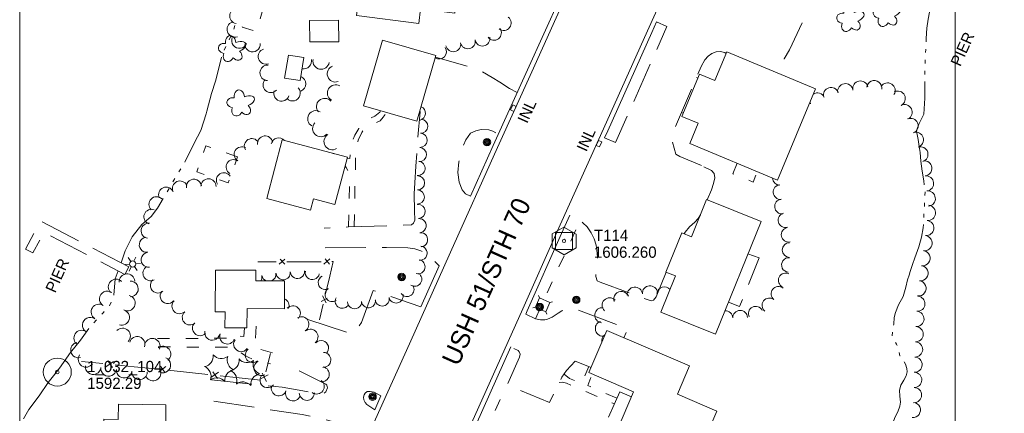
# Model space of a CAD drawing. Header units: feet. Extents: x 386788 to 389000, y 101500 to 103019.
# Tile 5 of 7: x 388000 to 388526, y 102279 to 102490. Entities that reach past the tile are written whole.
import ezdxf
from ezdxf.enums import TextEntityAlignment as Align

# ---------------------------------------------------------------- set-up
doc = ezdxf.new("R2010")
doc.units = ezdxf.units.FT
doc.header["$MEASUREMENT"] = 0
for name, pattern in [('DGN Style 3', [30.412354, 21.72311, -8.689244]), ('DGN Style 4', [34.778699, 17.378488, -8.689244, 0.021723, -8.689244]), ('DGN Style 5', [15.206177, 6.516933, -8.689244]), ('DGN Style 6', [41.317355, 0.021723, -8.689244, 15.206177, -8.689244, 0.021723, -8.689244])]:
    doc.linetypes.add(name, pattern=pattern)
for name, color, linetype, lineweight in [('E_DWY', 73, 'DGN Style 3', 0), ('E_LAND_Vegetation', 21, 'Continuous', 0), ('E_MAP_Control', 251, 'Continuous', 0), ('E_MAP_GridLines', 251, 'Continuous', 0), ('E_MAP_PassPoints', 40, 'Continuous', 0), ('E_MISCPROP', 40, 'Continuous', 0), ('E_MISCPROP_HvyDash', 54, 'DGN Style 3', 13), ('E_MISCPROP_HvyLine', 54, 'Continuous', 13), ('E_MISCPROP_Railing', 40, 'Continuous', 0), ('E_PATH_Sidewalk', 73, 'DGN Style 5', 0), ('E_RDWY', 40, 'Continuous', 13), ('E_RDWY_Name', 221, 'Continuous', 0), ('E_UTL_AboveGroundPipe', 40, 'DGN Style 4', 0), ('E_WTR', 251, 'DGN Style 6', 0), ('E_WTR_Dock_Pier', 251, 'DGN Style 3', 0), ('E_WTR_Text', 251, 'Continuous', 0)]:
    doc.layers.add(name, color=color, linetype=linetype, lineweight=lineweight)
doc.styles.add('Style-IGR_FONT_0', font='IGR_FONT_0.shx')

# ---------------------------------------------------------------- blocks, each defined once
blk = doc.blocks.new('TP')
at = {"layer": 'E_MAP_Control', "color": 161, "linetype": 'Continuous', "lineweight": 0, "flags": 128}
for points in [[(-6.41, 3.76), (-6.41, -3.63), (0.05, -7.36), (6.44, -3.69), (6.44, 3.64), (-0.08, 7.36)], [(-4.5, -4.5), (-4.5, 4.5), (4.5, 4.5), (4.5, -4.5)]]:
    blk.add_lwpolyline(points, close=True, dxfattribs=at)
at = {"layer": 'E_MAP_Control', "color": 161, "linetype": 'Continuous', "lineweight": 0}
blk.add_circle((0, 0), 0.871, dxfattribs=at)
blk = doc.blocks.new('PP')
at = {"layer": 'E_MAP_PassPoints', "color": 40, "linetype": 'Continuous', "lineweight": 0}
for radius in [7.5, 0.96]:
    blk.add_circle((0, 0), radius, dxfattribs=at)
blk = doc.blocks.new('INLT')
at = {"layer": 'E_MISCPROP_Railing', "color": 40, "linetype": 'Continuous', "lineweight": 0, "flags": 128}
blk.add_lwpolyline([(3, -2), (3, 0), (0, 0), (0, -2), (3, -2)], dxfattribs=at)
blk = doc.blocks.new('INL_1')
at = {"layer": 'E_MISCPROP_Railing', "color": 40, "linetype": 'Continuous', "lineweight": 0, "style": 'Style-IGR_FONT_0'}
blk.add_text('INL', height=6, rotation=0, dxfattribs=at).set_placement((-5.79, -2.75))
blk = doc.blocks.new('INL_2')
at = {"layer": 'E_MISCPROP_Railing', "color": 40, "linetype": 'Continuous', "lineweight": 0, "style": 'Style-IGR_FONT_0'}
blk.add_text('INL', height=6, rotation=0, dxfattribs=at).set_placement((-5.79, -2.75))
blk = doc.blocks.new('PED')
at = {"layer": 'E_UTL_AboveGroundPipe', "color": 101, "linetype": 'Continuous', "lineweight": 13}
for p, q in [((-2.34, 2.71), (-3.29, 3.77)), ((3.06, 2.71), (4.02, 3.77)), ((-3.29, -4.35), (-2.34, -3.29)), ((4.02, -4.35), (3.06, -3.29))]:
    blk.add_line(p, q, dxfattribs=at)
at = {"layer": 'E_UTL_AboveGroundPipe', "color": 101, "linetype": 'Continuous', "lineweight": 13, "flags": 128}
blk.add_lwpolyline([(-2.34, -3.29), (3.06, -3.29), (3.06, 2.71), (-2.34, 2.71)], close=True, dxfattribs=at)
blk = doc.blocks.new('POLE')
at = {"layer": 'E_MISCPROP', "color": 20, "linetype": 'Continuous', "lineweight": 0}
for radius in [2.02, 1.51, 1.01, 0.504]:
    blk.add_circle((0.03, -0.09), radius, dxfattribs=at)
blk = doc.blocks.new('LTP')
at = {"layer": 'E_MISCPROP', "color": 20, "linetype": 'Continuous', "lineweight": 0}
for p, q in [((-1.61, 0.09), (-4.22, 0.17)), ((-0.78, 1.46), (-1.98, 3.76)), ((0.86, 1.37), (2.22, 3.6)), ((1.66, 0), (4.18, -0.06)), ((-0.86, -1.4), (-2.22, -3.59)), ((0.78, -1.44), (2.02, -3.62))]:
    blk.add_line(p, q, dxfattribs=at)
blk.add_arc((0.02, 0.01), 1.64, 0, 360, dxfattribs=at)
blk = doc.blocks.new('TREE')
at = {"layer": 'E_LAND_Vegetation', "color": 93, "linetype": 'Continuous', "lineweight": 0}
for centre, major_axis, ratio in [((-1.07, 3.38), (0.91, -3.32), 0.782863), ((-3.74, -0.07), (3.29, -0.08), 0.832022), ((2.88, 1.66), (-3.52, -1.95), 0.691916), ((-1.48, -3.66), (1.2, 3.24), 0.716896), ((2.54, -2.64), (-3.34, 3.06), 0.560249)]:
    blk.add_ellipse(centre, major_axis=major_axis, ratio=ratio, start_param=1.570796, end_param=4.712389, dxfattribs=at)
blk = doc.blocks.new('PINEL')
at = {"layer": 'E_LAND_Vegetation', "color": 93, "linetype": 'Continuous', "lineweight": 0}
for centre, start, end in [((-8.23, 7.26), 275.2113, 0.9762), ((2.17, 10.66), 215.2113, 300.9762), ((10.31, 3.35), 155.2113, 240.9762), ((-10.49, -3.45), 335.2113, 60.9762), ((-2.35, -10.75), 35.2113, 120.9762), ((8.05, -7.36), 95.2113, 180.9762)]:
    blk.add_arc(centre, 5.72, start, end, dxfattribs=at)
blk = doc.blocks.new('PIER')
at = {"layer": 'E_WTR_Text', "color": 161, "linetype": 'Continuous', "lineweight": 0, "style": 'Style-IGR_FONT_0'}
blk.add_text('PIER', height=6, rotation=0.0001, dxfattribs=at).set_placement((-9.18, 0.25), align=Align.MIDDLE_LEFT)
blk = doc.blocks.new('PIER_1')
at = {"layer": 'E_WTR_Text', "color": 161, "linetype": 'Continuous', "lineweight": 0, "style": 'Style-IGR_FONT_0'}
blk.add_text('PIER', height=6, rotation=0, dxfattribs=at).set_placement((-9.18, 0.25), align=Align.MIDDLE_LEFT)

msp = doc.modelspace()

# ---------------------------------------------------------------- linework, layer by layer
at = {"layer": 'E_DWY', "color": 51, "linetype": 'DGN Style 3', "lineweight": 0, "flags": 128}
for points in [[(388354.16, 102519.09), (388356.48, 102517.63), (388358.11, 102517.11), (388360.78, 102517.03), (388365.53, 102517.18), (388370.9, 102517.74), (388376.35, 102518.16), (388383.04, 102518.54), (388389.16, 102518.65), (388393.78, 102517.71), (388399.81, 102516.23), (388413.16, 102512.58), (388419.49, 102510.04), (388421.57, 102508.32), (388422.85, 102504.89), (388422.67, 102498.88), (388420.82, 102493.83), (388411.35, 102473.61), (388408.61, 102468.92), (388404.32, 102461.51)], [(388312.6, 102426.59), (388318.49, 102424.11), (388345.87, 102486.06), (388340.37, 102488.64)], [(388265.87, 102450.75), (388261.84, 102452.91), (388256.6, 102456.26), (388252.43, 102458.89), (388246.76, 102462.2), (388239.4, 102464.88), (388222.2, 102469.81)], [(388377.59, 102471.77), (388376.75, 102472.15), (388374.39, 102472.83), (388372.17, 102472.59), (388369.93, 102471.69), (388367.95, 102470.24), (388366.15, 102468.37), (388364.12, 102464.75), (388350.2, 102432.13), (388348.48, 102425.43), (388350.59, 102417.8), (388352.78, 102416.53), (388364.86, 102411.47), (388365.66, 102411.07)], [(388210.81, 102396.52), (388211.13, 102402.43), (388211.73, 102411.42), (388212.62, 102424.99), (388213.95, 102440.46), (388213.82, 102440.7)], [(388241, 102395.39), (388238.21, 102396.59), (388236.46, 102398.69), (388234.92, 102402.76), (388234.23, 102407.9), (388234.72, 102413.71), (388236.18, 102419.96), (388238.34, 102425.54), (388240.96, 102428.99), (388243.82, 102430.29), (388246.58, 102431.09), (388250.71, 102430.83), (388252.85, 102430.13), (388254.81, 102429.05), (388255.82, 102428.38)], [(388365.66, 102411.07), (388369.67, 102409.03), (388371.09, 102407.48), (388371.49, 102405.13), (388370.79, 102402.05), (388369.69, 102398.64), (388367.42, 102393.37)], [(388210.81, 102396.52), (388210.91, 102387.42), (388211.16, 102382.39), (388210.48, 102380.82), (388209.47, 102379.95), (388175.71, 102378.84), (388162.69, 102378.26)], [(388345.52, 102354.59), (388340.21, 102341.43), (388338.69, 102339.66), (388337.49, 102339.27), (388310.15, 102349.28), (388308.65, 102350.03), (388307.83, 102352.27), (388307.79, 102355.52), (388308.2, 102358.65), (388308.85, 102362.31), (388308.66, 102364.82), (388308.03, 102369.17), (388306.98, 102372.56), (388305.43, 102375.68), (388303.23, 102378.98), (388300.98, 102381.04), (388299.45, 102382.07), (388293.99, 102385.18)], [(388363.74, 102385.25), (388362.64, 102383.37), (388360.77, 102381.42), (388357.87, 102378.82), (388355.63, 102376.04), (388355.17, 102375.17)], [(388163.22, 102367.7), (388196.04, 102367.86), (388207.39, 102367.73), (388211.19, 102367.09), (388214.37, 102366.11), (388216.63, 102364.84), (388219.78, 102362.35), (388224.25, 102358.03)], [(388153.94, 102329.35), (388177.05, 102321.77), (388179.32, 102323.24), (388181.05, 102325.11), (388182.72, 102327.76), (388188.9, 102344.84), (388214.42, 102336.01)], [(388270.42, 102332.23), (388275.66, 102329.71), (388278.38, 102329.13), (388280.55, 102329.08), (388282.04, 102329.41), (388284.62, 102330.48), (388287.84, 102332.75), (388289.77, 102333.91), (388291.51, 102334.7), (388293.49, 102335.21), (388295.81, 102335.1), (388298.25, 102334.42), (388324.93, 102324.44), (388322.88, 102319.47)], [(388305.35, 102303.64), (388296.91, 102306.97), (388292.18, 102301.98), (388289.78, 102298.4), (388288.4, 102295.77), (388283.19, 102284.83), (388260.52, 102294.26), (388267.16, 102309.06), (388267.4, 102310.67), (388266.93, 102312), (388266.3, 102312.75), (388262.54, 102314.69)], [(388102.47, 102297), (388140.31, 102293.08), (388153.25, 102290.84), (388159.7, 102289.6), (388162.09, 102289.5), (388163.59, 102290.63), (388164.44, 102292.72), (388164.18, 102294.21), (388163.63, 102294.75), (388144.05, 102304.34)], [(388193.05, 102288.35), (388189.51, 102290.48), (388187.25, 102290.8), (388185.74, 102290.69), (388184.65, 102289.88), (388184, 102288.89), (388183.66, 102287.71), (388183.84, 102286.35), (388184.68, 102284.83), (388185.56, 102283.75), (388189.71, 102280.91)], [(388182.81, 102265.58), (388179.4, 102268.26), (388175.23, 102270.89), (388169.65, 102273.92), (388162.56, 102276.04), (388151.04, 102278.4), (388133.51, 102281.08), (388101.02, 102285.91)]]:
    msp.add_lwpolyline(points, dxfattribs=at)
at = {"layer": 'E_LAND_Vegetation', "color": 93, "linetype": 'Continuous', "lineweight": 0}
for centre, radius, start, end in [((388116.37, 102491.81), 4.15, 80.6081, 260.6081), ((388258.68, 102487.96), 3.97, 232.5648, 52.5648), ((388114.98, 102484.6), 4.15, 109.5973, 289.5973), ((388253.45, 102482.75), 3.97, 217.3392, 37.3392), ((388117.4, 102478.62), 4.15, 157.8695, 337.8695), ((388247.32, 102479.67), 3.97, 190.2472, 10.2472), ((388124.38, 102476.74), 4.15, 184.444, 4.444), ((388224.1, 102472.74), 3.97, 239.201, 32.565), ((388231.69, 102476.58), 3.97, 191.6438, 11.6438), ((388239.47, 102478.18), 3.97, 191.6438, 11.6438), ((388131.64, 102470.11), 4.15, 107.8283, 287.8283), ((388132.54, 102461.3), 4.15, 87.6552, 267.6552), ((388151.65, 102467.82), 4.39, 260.1515, 9.5174), ((388161.08, 102467.63), 4.39, 169.5025, 349.5025), ((388168.73, 102460.8), 4.39, 109.6977, 289.6977), ((388148.75, 102455.42), 4.15, 291.1333, 69.3891), ((388134.19, 102454.88), 4.15, 136.7108, 316.7108), ((388145.8, 102450.42), 4.15, 223.7318, 43.7318), ((388168.83, 102450.53), 4.39, 59.0794, 239.0794), ((388433.59, 102449.45), 4.07, 17.2755, 197.2755), ((388441.19, 102451.5), 4.07, 9.4808, 189.4808), ((388449.27, 102452.95), 4.07, 11.4442, 191.4442), ((388456.73, 102453.12), 4.07, 353.5709, 173.5709), ((388463.8, 102451.89), 4.07, 327.2308, 147.2308), ((388139.97, 102450.31), 4.15, 160.8116, 340.8116), ((388426.28, 102446.53), 4.07, 24.9184, 121.9258), ((388469.22, 102447.54), 4.07, 296.9166, 116.9166), ((388162.96, 102443.3), 4.39, 41.3124, 221.3124), ((388213.07, 102439.72), 3.79, 283.1106, 67.1222), ((388426.28, 102446.53), 4.07, 192.8048, 204.9184), ((388419.26, 102442.89), 4.07, 31.8218, 41.8475), ((388472.91, 102440.27), 4.07, 296.9166, 116.9166), ((388158.3, 102436.73), 4.39, 59.4418, 239.4418), ((388160.92, 102431.52), 4.39, 137.0824, 317.0824), ((388214.32, 102432.75), 3.79, 267.8547, 87.8547), ((388476.08, 102432.91), 4.07, 293.034, 113.034), ((388131.16, 102423.54), 4.03, 8.3177, 188.3177), ((388167.01, 102424.54), 4.39, 121.6996, 301.6995), ((388214.01, 102425.21), 3.79, 266.8462, 86.8462), ((388478.93, 102425.49), 4.07, 287.242, 107.242), ((388118.64, 102417.69), 4.03, 57.9383, 237.9383), ((388124.06, 102422.11), 4.03, 31.0059, 211.0059), ((388138.4, 102422.51), 4.03, 40.1622, 167.9052), ((388481.35, 102417.71), 4.07, 287.242, 107.242), ((388166.42, 102413.95), 4.39, 67.2945, 82.8326), ((388213.59, 102417.64), 3.79, 266.8462, 86.8462), ((388114.37, 102410.86), 4.03, 58.342, 238.342), ((388212.87, 102410.18), 3.79, 263.8246, 83.8246), ((388483.44, 102410.23), 4.07, 276.4651, 96.4651), ((388109.12, 102403.8), 4.03, 32.0828, 212.0828), ((388212.61, 102402.45), 3.79, 268.8383, 88.8383), ((388484.36, 102402.13), 4.07, 276.4651, 96.4651), ((388085.64, 102399.43), 4.03, 24.0309, 204.0309), ((388093.11, 102400.39), 4.03, 7.7553, 187.7553), ((388100.89, 102400.59), 4.03, 359.676, 179.676), ((388406.29, 102405.09), 3.92, 181.1572, 267.0876), ((388406.61, 102397.5), 3.92, 94.4369, 274.4369), ((388078.27, 102396.14), 4.03, 24.0309, 204.0309), ((388212.46, 102394.87), 3.79, 268.8383, 88.8383), ((388485.27, 102394.04), 4.07, 276.4651, 96.4651), ((388073.12, 102391), 4.03, 46.5041, 226.5041), ((388212.9, 102387.15), 3.79, 273.771, 93.771), ((388407.38, 102389.76), 3.92, 96.5974, 276.5974), ((388485.39, 102386.37), 4.07, 263.5304, 83.5304), ((388070.41, 102384.25), 4.03, 69.3718, 249.3718), ((388409.22, 102382.44), 3.92, 105.5985, 285.5985), ((388068.9, 102376.81), 4.03, 82.5163, 262.5163), ((388213.48, 102379.53), 3.79, 275.7407, 95.7408), ((388484.47, 102378.28), 4.07, 263.5304, 83.5304), ((388214.24, 102371.99), 3.79, 275.7407, 95.7408), ((388410.93, 102374.65), 3.92, 101.4651, 281.4651), ((388483.55, 102370.18), 4.07, 263.5304, 83.5304), ((388067.93, 102369.29), 4.03, 97.0434, 277.0434), ((388411.43, 102366.49), 3.92, 90.4976, 270.4975), ((388068.92, 102361.29), 4.03, 97.0434, 277.0434), ((388213.96, 102364.85), 3.79, 262.8067, 82.8067), ((388482.52, 102362.14), 4.07, 262.3452, 82.3452), ((388212.82, 102357.55), 3.79, 256.8721, 76.8721), ((388411.1, 102358.48), 3.92, 84.7461, 264.7461), ((388057.35, 102349.54), 4.17, 4.4442, 184.4442), ((388069.91, 102354.05), 4.03, 119.5174, 299.5174), ((388133.16, 102353.46), 3.79, 292.3366, 9.7556), ((388140.81, 102354.34), 3.79, 186.0307, 6.0307), ((388148.41, 102355.04), 3.79, 184.4323, 4.4323), ((388156.39, 102354.45), 3.79, 168.5024, 348.5024), ((388211.1, 102350.86), 3.79, 236.148, 56.148), ((388409.39, 102350.26), 3.92, 63.9761, 243.9761), ((388481.43, 102354.07), 4.07, 262.3452, 82.3452), ((388051.52, 102346.72), 4.17, 45.1723, 225.1723), ((388059.17, 102345.68), 4.17, 271.5059, 91.5059), ((388073.86, 102347.49), 4.03, 131.0944, 311.0944), ((388125.69, 102352.18), 3.79, 324.7059, 9.7556), ((388133.16, 102353.46), 3.79, 189.7556, 247.0135), ((388163.31, 102349.08), 3.79, 116.8265, 296.8265), ((388480.34, 102345.99), 4.07, 262.3452, 82.3452), ((388046.81, 102340.29), 4.17, 55.5107, 235.5107), ((388079.11, 102341.83), 4.03, 140.9096, 320.9096), ((388166.98, 102342.7), 3.79, 123.7863, 303.7863), ((388201.14, 102341.89), 3.79, 192.0931, 12.0931), ((388206.98, 102345.39), 3.79, 214.4529, 34.4529), ((388321.54, 102340.29), 4.06, 20.6106, 200.6106), ((388328.74, 102342.6), 4.06, 4.9966, 184.9966), ((388336.82, 102343.31), 4.06, 4.9966, 184.9966), ((388344.47, 102342.65), 4.06, 41.0633, 172.4815), ((388405.49, 102343.02), 3.92, 51.6223, 231.6223), ((388042.37, 102333.31), 4.17, 57.9683, 237.9683), ((388057.57, 102338.05), 4.17, 256.0022, 76.0022), ((388085.4, 102336.41), 4.03, 133.4316, 313.4316), ((388139.97, 102336.61), 4.03, 338.8773, 67.8629), ((388172.41, 102339.08), 3.79, 152.6852, 332.6852), ((388178.96, 102338.81), 3.79, 181.9132, 1.9132), ((388186.36, 102339.38), 3.79, 186.7256, 6.7256), ((388193.72, 102340.3), 3.79, 192.0931, 12.0931), ((388315.3, 102336.83), 4.06, 45.3591, 225.3591), ((388400.62, 102336.87), 3.92, 51.6223, 231.6223), ((388479.71, 102337.74), 4.07, 266.4941, 86.4941), ((388054.47, 102330.42), 4.17, 253.7155, 73.7155), ((388090.93, 102330.41), 4.03, 130.348, 310.348), ((388145.96, 102332.57), 4.03, 317.4208, 137.4208), ((388311.39, 102331.58), 4.06, 83.8182, 263.8182), ((388377.18, 102329.97), 3.92, 2.123, 94.831), ((388385.03, 102330.26), 3.92, 2.123, 182.123), ((388393.35, 102332.42), 3.92, 26.9964, 206.9964), ((388479.21, 102329.61), 4.07, 266.4941, 86.4941), ((388037.72, 102326.28), 4.17, 55.3898, 235.3898), ((388096.35, 102324.66), 4.03, 135.2059, 315.2059), ((388150.53, 102326.76), 4.03, 299.7201, 119.7201), ((388311.68, 102324.44), 4.06, 108.4767, 282.8315), ((388033.15, 102319.38), 4.17, 57.3199, 237.3199), ((388054.97, 102320.48), 4.17, 315.6057, 135.6057), ((388102.88, 102322.22), 4.03, 167.3378, 347.3378), ((388155.41, 102320.04), 4.03, 307.5456, 127.5456), ((388478.79, 102321.42), 4.07, 267.9295, 87.9295), ((388031.46, 102312.96), 4.17, 103.6557, 283.6557), ((388062.8, 102315.99), 4.17, 342.3755, 162.3755), ((388070.85, 102315.01), 4.17, 337.8753, 157.8753), ((388110.91, 102320.17), 4.03, 159.9916, 339.9916), ((388118.36, 102316.09), 4.03, 144.6342, 324.6342), ((388161.06, 102313.99), 4.03, 314.243, 134.243), ((388315.09, 102317.82), 4.06, 125.9432, 190.9281), ((388478.5, 102313.28), 4.07, 267.9295, 87.9295), ((388076.55, 102310.83), 4.17, 308.1284, 128.1284), ((388124.6, 102310.28), 4.03, 128.1316, 308.1316), ((388162.23, 102307.68), 4.03, 267.9842, 87.9842), ((388035.47, 102307.95), 4.17, 145.5766, 325.5766), ((388076.52, 102304.91), 4.17, 246.4591, 66.4592), ((388129.21, 102303.28), 4.03, 117.0605, 297.0605), ((388478.2, 102305.14), 4.07, 267.9295, 87.9295), ((388039.25, 102304.04), 4.17, 173.4771, 353.4771), ((388047.55, 102303.09), 4.17, 173.4771, 353.4771), ((388055.84, 102302.14), 4.17, 173.4771, 353.4771), ((388064.02, 102301.28), 4.17, 176.9425, 356.9425), ((388071.29, 102300.64), 4.17, 209.3865, 29.3865), ((388161.4, 102299.98), 4.03, 259.1804, 79.1804), ((388478.04, 102296.96), 4.07, 269.1055, 89.1055), ((388132.45, 102296.81), 4.03, 142.6147, 322.6147), ((388158.74, 102293.43), 4.03, 234.1987, 54.1987), ((388138.5, 102292.46), 4.03, 160.2952, 340.2952), ((388146.09, 102289.74), 4.03, 160.2952, 340.2952), ((388153.47, 102290.02), 4.03, 181.3703, 1.3703), ((388477.92, 102288.81), 4.07, 269.1055, 89.1055), ((388477.31, 102280.85), 4.07, 264.5574, 84.5574)]:
    msp.add_arc(centre, radius, start, end, dxfattribs=at)
at = {"layer": 'E_MAP_GridLines', "color": 161, "linetype": 'Continuous', "lineweight": 0}
for p, q in [((388000, 101500), (388000, 103000)), ((388500, 101500), (388500, 103000))]:
    msp.add_line(p, q, dxfattribs=at)
at = {"layer": 'E_MISCPROP_HvyDash', "color": 241, "linetype": 'DGN Style 3', "lineweight": 13, "flags": 128}
for points in [[(388389.2, 102364.46), (388395.21, 102362.33), (388384.68, 102336.18), (388378.77, 102338.64)], [(388326.96, 102287.93), (388320.72, 102290.61), (388312.76, 102272.59), (388325.41, 102266.99), (388325.74, 102267.75)]]:
    msp.add_lwpolyline(points, dxfattribs=at)
at = {"layer": 'E_MISCPROP_HvyLine', "color": 241, "linetype": 'Continuous', "lineweight": 13, "flags": 128}
for points in [[(388183.74, 102521.94), (388183.74, 102521.94), (388235.33, 102515.49), (388235.33, 102515.49), (388232.56, 102493.35), (388214.21, 102495.65), (388214.21, 102495.65), (388214.21, 102495.65), (388213.23, 102487.83), (388213.23, 102487.83), (388179.99, 102492), (388183.74, 102521.94)], [(388154.95, 102489.33), (388170.45, 102489.45), (388170.54, 102477.99), (388155.04, 102477.87)], [(388222.43, 102470.61), (388222.43, 102470.61), (388212.32, 102435.47), (388212.32, 102435.47), (388183.74, 102443.7), (388183.74, 102443.7), (388193.86, 102478.83), (388222.43, 102470.61)], [(388149.87, 102457.18), (388151.87, 102469.46), (388151.87, 102469.46), (388151.87, 102469.46), (388143.59, 102470.81), (388143.59, 102470.81), (388141.58, 102458.53), (388149.87, 102457.18)], [(388404.92, 102403.95), (388358.09, 102423.48), (388362.62, 102434.35), (388362.62, 102434.35), (388353.88, 102437.99), (388363.33, 102460.66), (388363.33, 102460.66), (388371.54, 102457.24), (388371.54, 102457.24), (388377.91, 102472.53), (388377.91, 102472.53), (388377.91, 102472.53), (388425.28, 102452.77), (388404.92, 102403.95)], [(388175.14, 102416.13), (388140.35, 102425.41), (388140.35, 102425.41), (388132, 102394.1), (388155.38, 102387.87), (388155.38, 102387.87), (388157, 102393.94), (388157, 102393.94), (388168.41, 102390.9), (388175.14, 102416.13)], [(388396.18, 102381.76), (388396.18, 102381.76), (388371.85, 102321.49), (388371.85, 102321.49), (388342.66, 102333.27), (388350.46, 102352.59), (388345.29, 102354.68), (388353.79, 102375.72), (388359.03, 102373.61), (388367.07, 102393.51), (388396.18, 102381.76)], [(388141.45, 102335), (388121.53, 102335.11), (388121.47, 102324.75), (388109.7, 102324.82), (388109.75, 102333.33), (388104.49, 102333.36), (388104.61, 102355.78), (388104.61, 102355.78), (388126.23, 102355.65), (388126.23, 102355.65), (388126.23, 102355.65), (388126.2, 102350), (388126.2, 102350), (388141.54, 102349.92), (388141.54, 102349.92)], [(388319.46, 102270.44), (388319.46, 102270.44), (388351.36, 102256.77), (388351.36, 102256.77), (388354.58, 102264.28), (388363.97, 102260.26), (388363.97, 102260.26), (388372.56, 102280.29), (388372.56, 102280.29), (388372.56, 102280.29), (388351.51, 102289.32), (388357.98, 102304.42), (388357.98, 102304.42), (388313.81, 102323.36), (388313.81, 102323.36), (388304.16, 102300.85), (388328.1, 102290.59), (388328.1, 102290.59), (388328.1, 102290.59)], [(388078.18, 102283.68), (388052.82, 102284.02), (388052.71, 102275.77), (388052.71, 102275.77), (388052.71, 102275.77), (388045.01, 102275.88), (388045.01, 102275.88), (388044.72, 102254.06), (388057.11, 102253.9), (388057.11, 102253.9), (388057.19, 102259.26), (388057.19, 102259.26), (388057.19, 102259.26), (388077.85, 102258.98), (388077.85, 102258.98)]]:
    msp.add_lwpolyline(points, close=True, dxfattribs=at)
at = {"layer": 'E_MISCPROP_Railing', "color": 40, "linetype": 'Continuous', "lineweight": 0}
for p, q in [((388141.78, 102361.68), (388138.58, 102358.87)), ((388141.64, 102358.88), (388139.22, 102361.61)), ((388165.79, 102361.77), (388162.6, 102358.97)), ((388165.65, 102358.98), (388163.23, 102361.7)), ((388161.16, 102338.96), (388164.37, 102340.68)), ((388163.84, 102338.18), (388161.85, 102341.93)), ((388050.1, 102306.89), (388046.03, 102304)), ((388049.6, 102303.64), (388047.1, 102307.12)), ((388078.17, 102304.06), (388074.1, 102301.18)), ((388077.67, 102300.82), (388075.18, 102304.3)), ((388106.24, 102301.03), (388102.14, 102298.17)), ((388105.71, 102297.79), (388103.24, 102301.28)), ((388129.62, 102300.6), (388131.92, 102296.17)), ((388132.77, 102299.66), (388128.98, 102297.66))]:
    msp.add_line(p, q, dxfattribs=at)
at = {"layer": 'E_MISCPROP_Railing', "color": 40, "linetype": 'Continuous', "lineweight": 0, "flags": 128}
for points in [[(388137.11, 102360.16), (388127.35, 102360.12)], [(388151.36, 102360.22), (388142.78, 102360.18)], [(388161.12, 102360.25), (388151.36, 102360.22)], [(388165.67, 102352.57), (388167.46, 102360.28), (388166.79, 102360.27)], [(388163.45, 102343.07), (388165.67, 102352.57)], [(388160.21, 102329.19), (388162.16, 102337.54)], [(388133.97, 102311.13), (388131.61, 102301.33)], [(388044.46, 102305.68), (388033.05, 102306.83)], [(388061.13, 102304.01), (388051.09, 102305.02)], [(388072.53, 102302.86), (388061.13, 102304.01)], [(388089.19, 102301.1), (388079.16, 102302.18)], [(388100.59, 102299.87), (388089.19, 102301.1)], [(388117.24, 102298.07), (388107.22, 102299.15)], [(388128.64, 102296.84), (388117.24, 102298.07)]]:
    msp.add_lwpolyline(points, dxfattribs=at)
at = {"layer": 'E_PATH_Sidewalk', "color": 51, "linetype": 'DGN Style 5', "lineweight": 0, "flags": 128}
for points in [[(388123.31, 102500.63), (388118.91, 102485.71), (388126.45, 102483.48), (388130.85, 102498.41)], [(388116.44, 102416.31), (388099.55, 102422.32), (388094.61, 102408.41), (388111.49, 102402.4)]]:
    msp.add_lwpolyline(points, close=True, dxfattribs=at)
for points in [[(388361.61, 102458.87), (388362.45, 102458.55)], [(388192.88, 102441.07), (388192.44, 102440.33), (388189.8, 102438.1), (388186.94, 102436.87), (388183.86, 102434.61), (388181.15, 102431.51), (388179.18, 102427.97), (388177.83, 102424.9), (388177.12, 102422.03), (388176.82, 102418.4), (388176.4, 102415.48), (388176.41, 102415.41), (388175, 102415.62)], [(388178.73, 102378.94), (388179.25, 102403.87), (388179.47, 102411.32), (388179.51, 102417.31), (388179.87, 102420.95), (388180.91, 102425.29), (388182.82, 102429.4), (388184.58, 102431.85), (388186.92, 102433.4), (388189.74, 102434.27), (388192.65, 102435.73), (388194.24, 102437.65), (388196.02, 102440.16)], [(388353.61, 102440.13), (388354.61, 102439.74)], [(388175.71, 102378.84), (388176.37, 102402.85), (388176.52, 102406.47), (388175.55, 102408.71), (388174.54, 102410.58), (388173.92, 102411.57)], [(388383.45, 102412.9), (388381.12, 102407.35), (388392.01, 102402.85), (388394.23, 102408.4)], [(388275.61, 102329.74), (388299.4, 102382.11)], [(388120.15, 102324.76), (388119.78, 102320.23), (388114.64, 102320.48), (388114.8, 102319.27), (388071.88, 102319.11), (388071.58, 102314.61), (388115.39, 102314.48), (388116.99, 102312.51), (388120.05, 102310.29), (388122.46, 102308.96), (388125.67, 102307.62), (388130.01, 102306.52), (388134.12, 102305.61)], [(388135.11, 102311.53), (388125.53, 102314.11), (388126.43, 102325.73), (388121.48, 102326.46)], [(388290.9, 102300.07), (388293.79, 102297.8), (388300.28, 102295.05), (388304.13, 102304.12)], [(388288.34, 102295.64), (388289.84, 102295.69), (388292.26, 102295.15), (388317.85, 102284.11)], [(388319.16, 102287.1), (388303.53, 102294.01), (388305.93, 102300.09)], [(388182.23, 102114.96), (388182.23, 102118.25), (388183.53, 102122.89), (388195.91, 102150.27), (388223.11, 102209.82), (388229.47, 102221.79), (388234.84, 102229.72), (388241.36, 102237.8), (388244.88, 102243.56), (388246.83, 102247.25), (388247.87, 102251.58), (388248.26, 102257.68), (388248.74, 102264.5), (388249.58, 102269.47), (388252.13, 102276.6), (388260.52, 102294.26)]]:
    msp.add_lwpolyline(points, dxfattribs=at)
at = {"layer": 'E_RDWY', "color": 21, "linetype": 'Continuous', "lineweight": 13, "flags": 128}
for points in [[(388526.18, 102912.56), (388515.61, 102886.56), (388497.35, 102845.04), (388478.09, 102801.67), (388462.91, 102767.46), (388445.4, 102729.06), (388423.34, 102679.66), (388401.73, 102631.66), (388379.48, 102581.86), (388358.53, 102534.81), (388335.47, 102483.88), (388311.97, 102431.28), (388287.3, 102376.39), (388268.9, 102334.94), (388241.4, 102273.76), (388219.05, 102223.73), (388199.7, 102180.74), (388180.26, 102137.58), (388159.86, 102092.08), (388143.75, 102056.05), (388123.06, 102010.03), (388110.21, 101981.28), (388100.06, 101958.98)], [(388050.94, 101965.46), (388069.59, 102007.14), (388090.07, 102052.97), (388109.58, 102096.76), (388128.6, 102138.87), (388146.41, 102178.48), (388159.08, 102206.71), (388181.11, 102255.7), (388208.38, 102316.36), (388230.25, 102365.34), (388255.39, 102421.33), (388273.63, 102461.93), (388305.48, 102532.51), (388334.64, 102598.38), (388355.85, 102644.89), (388373.06, 102683.55), (388399.74, 102743.1), (388426.65, 102803.16), (388445.97, 102845.94), (388470.5, 102902.69)], [(388241, 102395.39), (388253.11, 102422.36), (388271.35, 102462.95), (388288.79, 102501.6)], [(388340.37, 102488.64), (388337.75, 102482.85), (388314.25, 102430.26), (388312.6, 102426.59)], [(388293.99, 102385.18), (388289.58, 102375.37), (388271.18, 102333.92), (388270.42, 102332.23)], [(388214.42, 102336.01), (388224.25, 102358.03)], [(388262.54, 102314.69), (388243.68, 102272.74), (388221.33, 102222.7), (388201.98, 102179.72), (388182.53, 102136.55), (388176.05, 102122.08)], [(388189.71, 102280.91), (388193.05, 102288.36)]]:
    msp.add_lwpolyline(points, dxfattribs=at)
at = {"layer": 'E_WTR', "color": 161, "linetype": 'Continuous', "lineweight": 0, "flags": 128}
for points in [[(388484.37, 102477.98), (388484.43, 102479.66), (388484.85, 102485.32), (388485.42, 102490.06), (388486.14, 102493.87), (388487.28, 102497.87)], [(388114.39, 102484.69), (388115.03, 102486.65)], [(388111.91, 102479.05), (388112.81, 102480.9)], [(388109.2, 102473.51), (388110.1, 102475.36)], [(388100.05, 102440.86), (388102.59, 102450.23), (388104.59, 102456.96), (388106.52, 102464.61), (388107.81, 102469.66)], [(388484.14, 102472.15), (388484.23, 102473.87), (388484.24, 102474.09)], [(388483.87, 102466.33), (388483.91, 102467.79), (388483.93, 102468.27)], [(388483.72, 102460.5), (388483.72, 102460.91), (388483.76, 102462.44)], [(388479.45, 102429.3), (388479.23, 102430.4), (388480.66, 102434.26), (388483.16, 102439.29), (388483.72, 102447.85), (388483.72, 102454.35), (388483.72, 102456.61)], [(388088.22, 102413.6), (388093.17, 102423.67), (388096.89, 102430.53), (388099.65, 102439.38), (388100.05, 102440.86)], [(388483.42, 102401.4), (388483.12, 102403.5), (388482.22, 102408.62), (388481.58, 102414.13), (388481.15, 102418.72), (388480.76, 102421.86), (388480.18, 102425.64), (388479.45, 102429.3)], [(388085.09, 102408.28), (388086.17, 102410.03)], [(388081.88, 102403.01), (388082.36, 102403.84), (388082.94, 102404.78)], [(388078.78, 102397.67), (388079.82, 102399.45)], [(388483.79, 102395.61), (388483.9, 102397.55)], [(388058.61, 102370.66), (388060.08, 102373.56), (388065.28, 102380.08), (388070.18, 102384.51), (388073.56, 102388.95), (388076.71, 102394.12)], [(388483.48, 102389.78), (388483.54, 102390.75), (388483.59, 102391.73)], [(388483.12, 102383.96), (388483.18, 102385.1), (388483.23, 102385.9)], [(388475.26, 102353.04), (388475.85, 102354.94), (388477.08, 102358.72), (388478.45, 102362.36), (388480.52, 102368.22), (388481.85, 102373.45), (388482.83, 102378.43), (388482.92, 102380.08)], [(388054.24, 102359.56), (388056.28, 102366.03), (388058.61, 102370.66)], [(388050.32, 102342.32), (388051, 102351.08), (388052.66, 102355.3)], [(388466.96, 102326.33), (388467.06, 102326.84), (388467.37, 102330.39), (388468.09, 102333.12), (388469.58, 102337.21), (388472.05, 102341.58), (388473.61, 102346.68), (388474.47, 102350.5), (388475.26, 102353.04)], [(388047.99, 102336.67), (388048.9, 102338.52)], [(388043.83, 102332.12), (388044.7, 102333.06), (388045.23, 102333.63)], [(388039.64, 102327.59), (388041.04, 102329.1)], [(388019.16, 102300.56), (388021.25, 102303.29), (388027.23, 102311.72), (388032.57, 102318.25), (388036.9, 102324.53)], [(388466.33, 102320.55), (388466.32, 102320.57), (388466.37, 102322.5)], [(388468.89, 102315.38), (388468.62, 102316.13), (388467.96, 102317.06)], [(388470.5, 102309.8), (388470.4, 102309.92), (388470.03, 102311.67)], [(388469.24, 102279.89), (388470.33, 102282.92), (388470.68, 102284.97), (388470.28, 102288.26), (388470.1, 102291.42), (388470.9, 102294.15), (388472.49, 102296.87), (388473.68, 102299.2), (388474.32, 102301.27), (388474.03, 102303.13), (388473.43, 102305.32), (388472.75, 102306.64)], [(388002.11, 102276.14), (388004.91, 102281.11), (388010.32, 102288.43), (388015.27, 102295.66), (388018.72, 102299.98), (388019.16, 102300.56)], [(388454.57, 102254.7), (388456.97, 102256.6), (388459.52, 102259.52), (388461.91, 102263.78), (388464.39, 102268.13), (388465.95, 102272.06), (388467.85, 102277.14), (388469.24, 102279.89)]]:
    msp.add_lwpolyline(points, dxfattribs=at)
at = {"layer": 'E_WTR_Dock_Pier', "color": 161, "linetype": 'DGN Style 3', "lineweight": 0, "flags": 128}
msp.add_lwpolyline([(388058.32, 102357.43), (388011.02, 102382.05), (388003.17, 102366.97), (388007.11, 102364.92), (388012.88, 102376), (388056.24, 102353.43)], close=True, dxfattribs=at)

# ---------------------------------------------------------------- block references
at = {"layer": 'E_LAND_Vegetation', "color": 93, "linetype": 'Continuous', "lineweight": 0, "xscale": 1.000000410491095, "yscale": 1.000000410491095, "zscale": 1.000000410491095, "rotation": 65.56348648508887}
for name, p in [('TREE', (388463.08, 102492.78)), ('TREE', (388443.52, 102490.11)), ('TREE', (388113.09, 102473.98)), ('TREE', (388117.66, 102444.89)), ('PINEL', (388106.57, 102303.31)), ('PINEL', (388120.39, 102301.15))]:
    msp.add_blockref(name, p, dxfattribs=at)
at = {"layer": 'E_MAP_Control', "color": 161, "linetype": 'Continuous', "lineweight": 0}
msp.add_blockref('TP', (388290.89, 102371.34), dxfattribs=at)
at = {"layer": 'E_MAP_PassPoints', "color": 40, "linetype": 'Continuous', "lineweight": 0}
msp.add_blockref('PP', (388020.08, 102301.15), dxfattribs=at)
at = {"layer": 'E_MISCPROP', "color": 20, "linetype": 'Continuous', "lineweight": 0, "xscale": 1.000000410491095, "yscale": 1.000000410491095, "zscale": 1.000000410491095, "rotation": 65.56348648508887}
for name, p in [('POLE', (388249.62, 102424.24)), ('LTP', (388060.37, 102358.96)), ('POLE', (388203.99, 102352)), ('POLE', (388277.84, 102335.94)), ('POLE', (388297.31, 102339.83)), ('POLE', (388188.46, 102288))]:
    msp.add_blockref(name, p, dxfattribs=at)
at = {"layer": 'E_MISCPROP_Railing', "color": 40, "linetype": 'Continuous', "lineweight": 0}
for name, p, xscale, yscale, zscale, rotation in [('INLT', (388265.3, 102443.38), 1.000001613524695, 1.000001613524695, 1.000001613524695, 245.8082759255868), ('INL_2', (388271.09, 102440.27), 1.000001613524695, 1.000001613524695, 1.000001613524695, 65.80827592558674), ('INL_1', (388302.72, 102425.12), 0.9999983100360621, 0.9999983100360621, 0.9999983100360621, 65.79502806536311), ('INLT', (388308.01, 102422.46), 0.9999983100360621, 0.9999983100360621, 0.9999983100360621, 65.79502806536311)]:
    msp.add_blockref(name, p, dxfattribs=dict(at, xscale=xscale, yscale=yscale, zscale=zscale, rotation=rotation))
at = {"layer": 'E_UTL_AboveGroundPipe', "color": 101, "linetype": 'Continuous', "lineweight": 13, "xscale": 1.000000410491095, "yscale": 1.000000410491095, "zscale": 1.000000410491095, "rotation": 65.56348648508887}
msp.add_blockref('PED', (388279.06, 102336.9), dxfattribs=at)
at = {"layer": 'E_WTR_Text', "color": 161, "linetype": 'Continuous', "lineweight": 0}
for name, p, xscale, yscale, zscale, rotation in [('PIER_1', (388503.94, 102473.82), 1.000001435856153, 1.000001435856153, 1.000001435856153, 65.85652326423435), ('PIER', (388020.23, 102352.64), 1.000000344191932, 1.000000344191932, 1.000000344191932, 65.87754492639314)]:
    msp.add_blockref(name, p, dxfattribs=dict(at, xscale=xscale, yscale=yscale, zscale=zscale, rotation=rotation))

# ---------------------------------------------------------------- texts
at = {"layer": 'E_MAP_Control', "color": 161, "linetype": 'Continuous', "lineweight": 0, "style": 'Style-IGR_FONT_0'}
for s, p in [('T114', (388306.89, 102371.34)), ('1606.260', (388306.89, 102362.34))]:
    msp.add_text(s, height=6, dxfattribs=at).set_placement(p)
at = {"layer": 'E_MAP_PassPoints', "color": 40, "linetype": 'Continuous', "lineweight": 0, "style": 'Style-IGR_FONT_0'}
for s, p in [('1_032_104', (388036.08, 102301.15)), ('1592.29', (388036.08, 102292.15))]:
    msp.add_text(s, height=6, dxfattribs=at).set_placement(p)
at = {"layer": 'E_RDWY_Name', "style": 'Style-IGR_FONT_0', "width": 0.999901}
msp.add_text('USH 51/STH 70', height=10, rotation=65.9314, dxfattribs=at).set_placement((388234.38, 102303.81))

doc.saveas('drawing.dxf')
